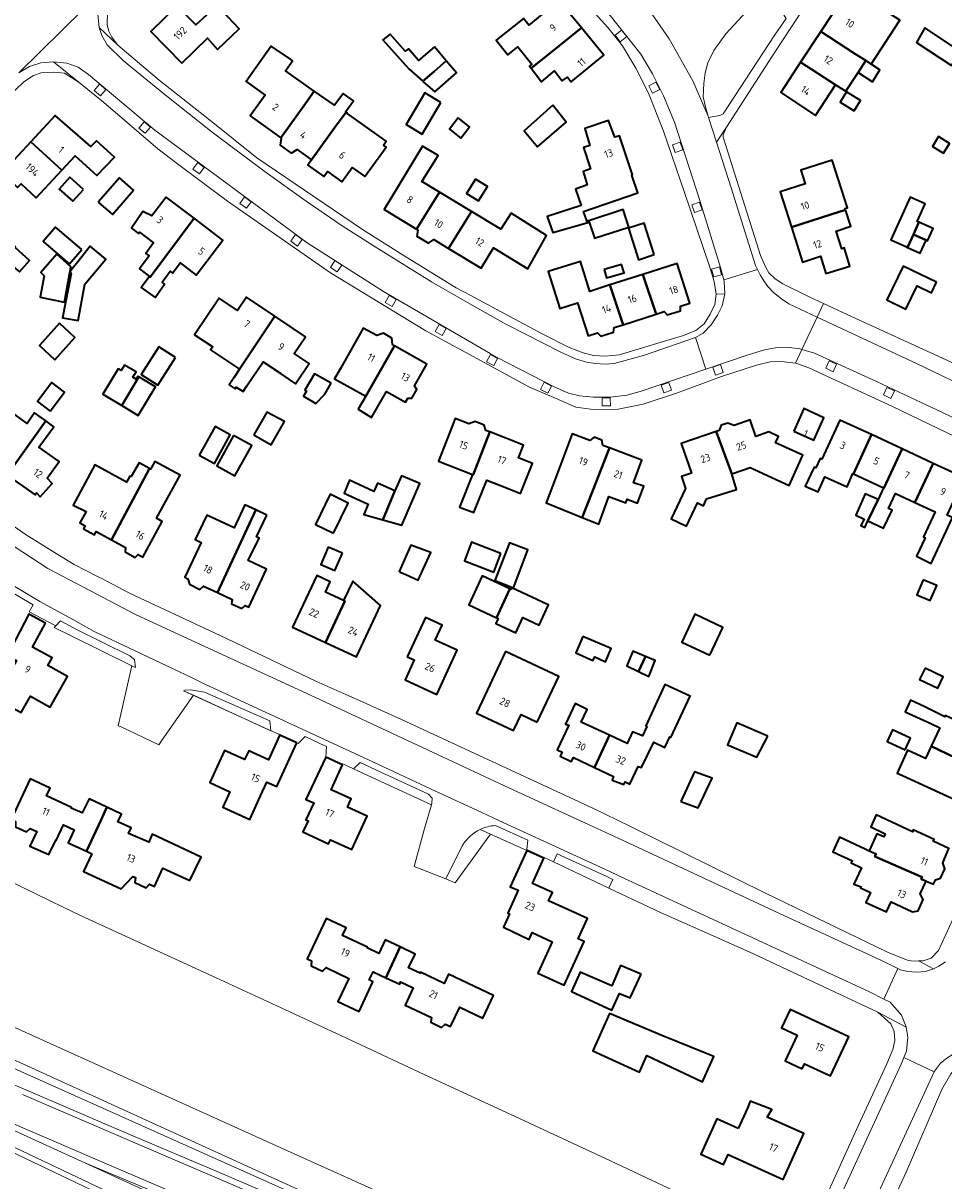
# Model space of a CAD drawing. Extents: x 152761 to 155748, y 459947 to 462743.
# Tile 69 of 256: x 153806 to 153975, y 460667 to 460879. Entities that reach past the tile are written whole.
import ezdxf
from ezdxf.enums import TextEntityAlignment as Align

# ---------------------------------------------------------------- set-up
doc = ezdxf.new("R2010")
doc.units = 0
doc.header["$LTSCALE"] = 0.75
for name, color, linetype, lineweight in [('B-RO-GR-BEPLANTING_CULTUUR_BODEMBEDEKKER-GV', 251, 'CONTINUOUS', 18), ('B-RO-GR-BEPLANTING_CULTUUR_BOSPLANTSOEN-GV', 251, 'CONTINUOUS', 18), ('B-RO-GR-BEPLANTING_CULTUUR_HEESTERS-GV', 251, 'CONTINUOUS', 18), ('B-RO-GR-BOS_GEMENGD-GV', 251, 'CONTINUOUS', 13), ('B-RO-GR-GROENVOORZIENING-GV', 251, 'CONTINUOUS', 18), ('B-RO-IE-TERREINAFSCHEIDING_KUNSTMATIG_HEKWERK-G', 251, 'IE-TERREINAFSCHEIDING-KUNSTMATIG', 18), ('B-RO-OG-BEBOUWING-GV', 6, 'CONTINUOUS', 35), ('B-RO-OG-BEBOUWING-T18', 1, 'CONTINUOUS', 18), ('B-RO-OG-TERREIN_CULTUURSCHEIDING-GV', 251, 'CONTINUOUS', 18), ('B-RO-VH-VERHARDING_ASFALT-GV', 251, 'CONTINUOUS', 18)]:
    doc.layers.add(name, color=color, linetype=linetype, lineweight=lineweight)
doc.styles.add('NLCS-ISO-M200-T18', font='NLCS-ISO.ttf', dxfattribs={"height": 0.36})
doc.linetypes.add('IE-TERREINAFSCHEIDING-KUNSTMATIG', pattern='A,4,[82,NLCS.SHX,S=0.75,R=90,X=0,Y=0],4,-2', length=10)

msp = doc.modelspace()

# ---------------------------------------------------------------- linework, layer by layer
at = {"layer": 'B-RO-GR-BEPLANTING_CULTUUR_BODEMBEDEKKER-GV', "flags": 128}
msp.add_lwpolyline([(153913.349, 460722.668), (153904.281, 460726.842), (153903.599, 460725.371), (153913.734, 460720.502), (153914.493, 460722.141)], close=True, dxfattribs=at)
at = {"layer": 'B-RO-GR-BEPLANTING_CULTUUR_BOSPLANTSOEN-GV', "flags": 128}
msp.add_lwpolyline([(153778.128, 460707.108), (153855.447, 460672.13), (153889.335, 460656.847), (153908.183, 460648.958), (153939.162, 460636.011), (153940.748, 460635.359), (153951.074, 460631.115), (153958.746, 460648.165), (153958.177, 460647.655), (153957.565, 460647.562), (153956.985, 460647.738), (153949.603, 460651.416), (153948.949, 460652.155), (153948.891, 460653.134), (153949.162, 460653.954), (153914.053, 460670.548), (153894.886, 460679.434), (153879.929, 460686.368), (153867.398, 460692.217), (153855.318, 460697.856), (153841.803, 460704.069), (153816.973, 460715.483), (153811.657, 460718.08), (153799.378, 460724.08)], dxfattribs=at)
at = {"layer": 'B-RO-GR-BEPLANTING_CULTUUR_HEESTERS-GV', "flags": 128}
for points in [[(153932.033, 460861.799), (153934.088, 460862.188), (153934.716, 460862.496), (153944.164, 460876.983), (153946.226, 460879.939), (153942.752, 460885.396), (153935.195, 460877.165), (153932.999, 460874.063), (153931.871, 460871.86), (153931.392, 460869.994), (153931.151, 460868.011), (153931.056, 460865.626), (153931.487, 460863.505), (153931.959, 460862.029)], [(153826.664, 460762.593), (153825.96, 460763.131), (153816.1, 460767.977), (153815.012, 460768.589), (153813.304, 460769.549), (153812.4, 460768.612), (153812.105, 460768.306), (153815.453, 460766.661), (153826.368, 460761.297), (153827.022, 460760.976), (153826.865, 460762.439)], [(153851.845, 460749.395), (153851.621, 460751.222), (153839.673, 460756.448), (153837.11, 460756.904), (153836.073, 460756.839), (153835.824, 460756.711), (153837.651, 460755.877)], [(153881.229, 460735.777), (153881.322, 460736.09), (153881.375, 460737.047), (153880.713, 460737.765), (153871.067, 460742.236), (153868.18, 460743.582), (153866.955, 460742.392), (153870.4, 460740.796)]]:
    msp.add_lwpolyline(points, close=True, dxfattribs=at)
msp.add_lwpolyline([(153886.899, 460728.274), (153883.869, 460722.243), (153885.616, 460721.477), (153892.042, 460730.45), (153898.725, 460727.442), (153898.742, 460727.622), (153898.878, 460729.313), (153892.963, 460732.009)], dxfattribs=at)
at = {"layer": 'B-RO-GR-BEPLANTING_CULTUUR_HEESTERS-GV'}
for points in [[(153892.963, 460732.009, 0.0987872), (153890.199, 460731.282)], [(153890.199, 460731.282, 0.1521845), (153886.899, 460728.274)]]:
    msp.add_lwpolyline(points, format="xyb", dxfattribs=at)
at = {"layer": 'B-RO-GR-BOS_GEMENGD-GV', "flags": 128}
for points in [[(153889.335, 460656.847), (153855.447, 460672.13), (153778.128, 460707.108)], [(153799.482, 460691.43), (153862.997, 460662.49)]]:
    msp.add_lwpolyline(points, dxfattribs=at)
at = {"layer": 'B-RO-GR-GROENVOORZIENING-GV', "flags": 128}
for points in [[(153915.844, 460875.699), (153917.022, 460876.628), (153916.093, 460877.805), (153914.916, 460876.877)], [(153820.618, 460865.788), (153821.574, 460866.944), (153820.419, 460867.9), (153819.462, 460866.745)], [(153921.732, 460866.271), (153923.067, 460866.956), (153922.382, 460868.291), (153921.048, 460867.606)], [(153828.802, 460858.906), (153829.759, 460860.062), (153828.603, 460861.018), (153827.647, 460859.863)], [(153925.89, 460855.391), (153927.311, 460855.875), (153926.826, 460857.294), (153925.407, 460856.811)], [(153838.743, 460851.457), (153839.63, 460852.667), (153838.42, 460853.554), (153837.533, 460852.344)], [(153847.33, 460845.162), (153848.217, 460846.372), (153847.007, 460847.258), (153846.12, 460846.048)], [(153929.428, 460844.392), (153930.849, 460844.876), (153930.365, 460846.296), (153928.945, 460845.812)], [(153856.683, 460838.249), (153857.569, 460839.459), (153856.36, 460840.345), (153855.473, 460839.135)], [(153864.805, 460834.744), (153863.551, 460835.567), (153862.727, 460834.313), (153863.981, 460833.49)], [(153932.572, 460834.032), (153932.959, 460832.583), (153934.408, 460832.971), (153934.021, 460834.419)], [(153873.489, 460829.193), (153872.738, 460827.895), (153874.036, 460827.144), (153874.787, 460828.443)], [(153882.664, 460823.865), (153881.913, 460822.566), (153883.211, 460821.815), (153883.962, 460823.114)], [(153891.339, 460817.028), (153892.666, 460816.327), (153893.367, 460817.653), (153892.04, 460818.354)], [(153953.472, 460815.854), (153954.826, 460815.21), (153955.47, 460816.565), (153954.115, 460817.209)], [(153933.29, 460814.591), (153934.707, 460815.084), (153934.214, 460816.501), (153932.797, 460816.008)], [(153901.214, 460811.954), (153902.54, 460811.253), (153903.241, 460812.579), (153901.915, 460813.28)], [(153923.829, 460811.317), (153925.246, 460811.81), (153924.753, 460813.227), (153923.337, 460812.734)], [(153912.521, 460808.925), (153914.021, 460808.943), (153914.004, 460810.443), (153912.504, 460810.425)], [(153964.058, 460810.965), (153965.412, 460810.321), (153966.056, 460811.676), (153964.701, 460812.32)]]:
    msp.add_lwpolyline(points, close=True, dxfattribs=at)
at = {"layer": 'B-RO-IE-TERREINAFSCHEIDING_KUNSTMATIG_HEKWERK-G', "flags": 128}
for points in [[(153835.824, 460756.711), (153852.003, 460749.323)], [(153898.725, 460727.442), (153890.199, 460731.282)], [(153913.734, 460720.502), (153903.599, 460725.371)]]:
    msp.add_lwpolyline(points, dxfattribs=at)
at = {"layer": 'B-RO-OG-BEBOUWING-GV', "flags": 128}
for points in [[(153899.484, 460870.847), (153902.734, 460873.392), (153908.725, 460878.235), (153904.601, 460883.264), (153899.112, 460878.765), (153898.099, 460879.969), (153893.125, 460875.997), (153895.233, 460873.267), (153897.044, 460874.753), (153899.665, 460871.564), (153899.205, 460871.212)], [(153958.963, 460873.427), (153960.801, 460872.233), (153961.802, 460871.591), (153967.081, 460879.649), (153960.736, 460883.806), (153959.086, 460881.288), (153956.235, 460883.156), (153952.579, 460877.576)], [(153835.495, 460871.775), (153840.201, 460876.377), (153842.034, 460874.288), (153845.988, 460878.052), (153841.991, 460882.338), (153838.102, 460878.776), (153834.655, 460882.297), (153829.825, 460877.574)], [(153908.725, 460878.235), (153902.734, 460873.392), (153899.484, 460870.847), (153901.394, 460868.347), (153903.785, 460870.376), (153905.176, 460868.503), (153906.146, 460869.231), (153906.869, 460868.349), (153912.825, 460873.234)], [(153978.189, 460873.918), (153971.622, 460878.235), (153970.105, 460875.563), (153976.506, 460871.357)], [(153879.672, 460868.449), (153881.728, 460870.247), (153883.956, 460872.195), (153881.785, 460874.737), (153878.85, 460872.23), (153877.051, 460874.401), (153876.416, 460873.982), (153873.668, 460877.091), (153872.318, 460876.063), (153877.096, 460870.732)], [(153948.886, 460871.94), (153955.293, 460867.826), (153957.144, 460866.637), (153959.399, 460870.078), (153960.801, 460872.233), (153958.963, 460873.427), (153952.579, 460877.576)], [(153859.787, 460866.65), (153854.477, 460870.367), (153855.814, 460872.218), (153855.433, 460872.477), (153851.906, 460874.872), (153847.273, 460868.435), (153850.763, 460865.922), (153848.031, 460862.131), (153853.676, 460858.063), (153858.162, 460864.386)], [(153883.956, 460872.195), (153881.728, 460870.247), (153879.672, 460868.449), (153879.694, 460868.429), (153881.834, 460866.533), (153885.857, 460869.97)], [(153955.293, 460867.826), (153948.886, 460871.94), (153945.232, 460866.362), (153951.6, 460862.189)], [(153960.801, 460872.233), (153959.399, 460870.078), (153962.037, 460868.361), (153963.387, 460870.526), (153961.802, 460871.591)], [(153859.787, 460866.65), (153858.162, 460864.386), (153853.676, 460858.063), (153853.734, 460858.021), (153853.503, 460856.743), (153855.555, 460855.274), (153856.644, 460855.923), (153859.283, 460854.021), (153863.814, 460860.314), (153865.616, 460862.8), (153865.519, 460862.87), (153866.952, 460864.857), (153865.082, 460866.223), (153864.989, 460866.095), (153863.502, 460864.041)], [(153882.969, 460864.567), (153880.018, 460866.305), (153876.604, 460860.506), (153879.555, 460858.768)], [(153958.678, 460863.025), (153959.869, 460864.945), (153957.292, 460866.542), (153956.102, 460864.622)], [(153903.472, 460864.062), (153898.242, 460859.333), (153900.674, 460856.441), (153905.945, 460860.926)], [(153813.512, 460852.138), (153815.955, 460854.777), (153819.953, 460851.154), (153823.17, 460854.559), (153819.873, 460857.532), (153818.819, 460856.478), (153812.334, 460862.188), (153807.823, 460857.319)], [(153859.283, 460854.021), (153858.574, 460853.088), (153861.54, 460850.975), (153862.183, 460851.931), (153864.832, 460850.021), (153866.732, 460852.658), (153869.047, 460850.99), (153872.94, 460856.393), (153872.437, 460856.756), (153872.942, 460857.456), (153865.763, 460862.628), (153865.794, 460862.671), (153865.616, 460862.8), (153863.814, 460860.314)], [(153886.156, 460861.743), (153884.535, 460859.68), (153886.616, 460858.046), (153888.236, 460860.108)], [(153910.063, 460842.844), (153909.798, 460842.755), (153909.096, 460844.566), (153919.042, 460847.969), (153917.933, 460851.245), (153918.058, 460851.286), (153915.701, 460858.474), (153914.815, 460858.183), (153913.686, 460861.256), (153909.371, 460859.801), (153910.233, 460856.681), (153909.124, 460856.317), (153910.414, 460852.385), (153909.027, 460851.891), (153909.776, 460849.445), (153907.637, 460848.674), (153908.663, 460845.674), (153902.447, 460843.675), (153903.497, 460840.698), (153910.14, 460842.615)], [(153807.823, 460857.319), (153803.195, 460852.322), (153803.899, 460851.67), (153803.293, 460851.074), (153805.395, 460848.97), (153806.081, 460849.649), (153808.841, 460847.094), (153813.512, 460852.138)], [(153975.076, 460855.269), (153976.163, 460857.065), (153974.124, 460858.299), (153973.037, 460856.502)], [(153882.734, 460848.12), (153879.478, 460850.089), (153882.502, 460854.818), (153879.611, 460856.575), (153872.563, 460844.923), (153872.684, 460844.85), (153878.511, 460841.326)], [(153957.082, 460844.882), (153957.007, 460845.117), (153957.45, 460845.259), (153954.662, 460853.97), (153948.923, 460852.134), (153949.717, 460849.652), (153945.114, 460848.179), (153947.18, 460841.722), (153954.41, 460844.048)], [(153817.52, 460848.637), (153815.022, 460850.875), (153813.053, 460848.677), (153815.551, 460846.439)], [(153820.208, 460846.299), (153822.801, 460844.045), (153826.656, 460848.479), (153824.064, 460850.735)], [(153889.296, 460850.504), (153887.683, 460847.904), (153889.894, 460846.532), (153891.508, 460849.132)], [(153829.585, 460832.669), (153829.734, 460832.558), (153837.743, 460843.333), (153832.615, 460847.208), (153830.025, 460843.781), (153828.369, 460844.597), (153826.293, 460841.535), (153827.575, 460840.539), (153827.76, 460840.783), (153830.324, 460838.845), (153828.925, 460836.898), (153829.538, 460836.424), (153827.765, 460834.042)], [(153884.367, 460837.782), (153888.574, 460844.587), (153882.734, 460848.12), (153878.511, 460841.326), (153878.778, 460841.164), (153878.573, 460840.076), (153880.724, 460838.763), (153881.668, 460839.415)], [(153969.548, 460840.376), (153970.569, 460842.619), (153970.236, 460842.769), (153971.684, 460845.983), (153968.974, 460847.205), (153965.436, 460839.356), (153968.148, 460838.134), (153968.463, 460837.992)], [(153884.367, 460837.782), (153890.342, 460834.168), (153892.624, 460837.941), (153898.899, 460834.053), (153902.332, 460840.188), (153895.82, 460844.27), (153893.982, 460841.315), (153888.574, 460844.587)], [(153910.14, 460842.615), (153911.117, 460839.724), (153911.136, 460839.669), (153917.392, 460841.726), (153916.366, 460844.97), (153910.063, 460842.844)], [(153947.18, 460841.722), (153949.23, 460835.316), (153952.53, 460836.372), (153953.497, 460833.203), (153957.888, 460834.579), (153956.944, 460837.785), (153956.941, 460837.921), (153956.424, 460837.755), (153955.387, 460840.995), (153958.061, 460841.912), (153957.082, 460844.882), (153954.41, 460844.048)], [(153805.096, 460838.024), (153800.095, 460842.324), (153793.493, 460834.642), (153798.494, 460830.343), (153803.113, 460835.717), (153805.785, 460833.507), (153807.6, 460835.62), (153805.007, 460837.921)], [(153829.585, 460832.669), (153828.084, 460830.626), (153830.598, 460828.788), (153832.355, 460831.247), (153831.898, 460831.623), (153833.366, 460833.61), (153833.808, 460833.251), (153835.234, 460835.135), (153838.163, 460832.922), (153843.018, 460839.347), (153837.743, 460843.333), (153829.734, 460832.558)], [(153922.035, 460836.673), (153920.198, 460842.43), (153917.36, 460841.512), (153919.183, 460835.741)], [(153970.569, 460842.619), (153969.548, 460840.376), (153971.857, 460839.299), (153972.144, 460839.17), (153973.17, 460841.446)], [(153817.203, 460837.589), (153812.393, 460841.724), (153810.082, 460839.103), (153813.149, 460836.437), (153814.899, 460834.963), (153814.909, 460834.974)], [(153971.857, 460839.299), (153969.548, 460840.376), (153968.463, 460837.992), (153970.794, 460836.942)], [(153815.045, 460833.57), (153815.009, 460833.371), (153815.23, 460833.21), (153813.634, 460825.103), (153816.498, 460824.616), (153817.716, 460831.264), (153821.581, 460835.858), (153818.744, 460838.237), (153816.505, 460835.411), (153815.662, 460834.348)], [(153815.009, 460833.371), (153815.045, 460833.57), (153815.203, 460834.427), (153812.582, 460836.724), (153809.662, 460833.401), (153810.311, 460832.779), (153809.58, 460828.887), (153814.012, 460827.927)], [(153916.345, 460823.828), (153913.951, 460831.109), (153910.264, 460829.929), (153908.532, 460835.422), (153902.651, 460833.564), (153904.786, 460826.802), (153908.031, 460827.826), (153909.965, 460821.785), (153911.641, 460822.321), (153912.257, 460821.716), (153914.578, 460822.425), (153914.709, 460823.304)], [(153912.893, 460833.92), (153913.332, 460832.396), (153916.523, 460833.315), (153916.084, 460834.839)], [(153919.98, 460833.038), (153922.435, 460825.776), (153923.884, 460826.24), (153924.459, 460825.601), (153926.879, 460826.38), (153926.879, 460827.199), (153928.596, 460827.748), (153926.261, 460835.048)], [(153973.784, 460831.603), (153967.681, 460834.579), (153964.651, 460828.368), (153968.156, 460826.658), (153970.243, 460830.936), (153972.84, 460829.668)], [(153913.951, 460831.109), (153916.345, 460823.828), (153922.435, 460825.776), (153919.98, 460833.038)], [(153846.092, 460815.644), (153852.526, 460825.392), (153847.342, 460828.856), (153845.731, 460826.445), (153842.339, 460828.711), (153837.839, 460821.976), (153841.165, 460819.754), (153840.787, 460819.189)], [(153852.526, 460825.392), (153846.092, 460815.644), (153845.063, 460814.087), (153844.206, 460812.79), (153845.277, 460812.081), (153845.471, 460812.393), (153846.741, 460811.545), (153847.447, 460812.603), (153850.41, 460817.044), (153853.67, 460814.866), (153853.626, 460814.799), (153856.345, 460812.983), (153858.826, 460816.697), (153856.107, 460818.514), (153858.179, 460821.615)], [(153813.121, 460824.098), (153809.437, 460819.983), (153812.225, 460817.404), (153815.917, 460821.505)], [(153869.193, 460810.705), (153870.522, 460812.995), (153874.475, 460819.964), (153874.117, 460820.167), (153873.988, 460821.375), (153872.447, 460822.248), (153871.208, 460821.815), (153868.759, 460823.203), (153864.811, 460816.234), (153863.505, 460813.928)], [(153834.35, 460817.805), (153831.31, 460819.758), (153828.067, 460814.71), (153831.107, 460812.757)], [(153874.475, 460819.964), (153870.522, 460812.995), (153869.193, 460810.705), (153867.811, 460808.324), (153870.241, 460806.784), (153873.017, 460811.584), (153876.468, 460809.629), (153876.89, 460810.374), (153877.656, 460810.326), (153878.582, 460811.959), (153878.152, 460812.601), (153880.416, 460816.598)], [(153824.543, 460808.981), (153827.637, 460814.255), (153827.431, 460814.379), (153827.118, 460813.858), (153826.561, 460814.193), (153827.143, 460815.161), (153825.032, 460816.431), (153824.413, 460815.401), (153823.867, 460815.729), (153821.066, 460811.072)], [(153862.868, 460813.094), (153859.836, 460814.811), (153858.049, 460811.844), (153858.365, 460811.656), (153857.812, 460810.725), (153860.081, 460809.377), (153861.686, 460811.106)], [(153811.376, 460807.962), (153814.033, 460811.466), (153811.699, 460813.236), (153809.041, 460809.732)], [(153824.543, 460808.981), (153827.538, 460807.179), (153830.69, 460812.418), (153827.637, 460814.255)], [(153803.539, 460796.243), (153810.573, 460806.17), (153808.53, 460807.654), (153807.195, 460805.695), (153803.801, 460808.132), (153802.457, 460806.242), (153802.161, 460806.453), (153797.801, 460800.331)], [(153947.61, 460804.32), (153951.289, 460802.65), (153953.155, 460806.761), (153949.477, 460808.432)], [(153803.539, 460796.243), (153808.649, 460792.603), (153808.909, 460792.969), (153809.548, 460792.247), (153811.762, 460794.683), (153810.826, 460795.661), (153813.009, 460798.726), (153809.299, 460801.369), (153812.076, 460805.079), (153810.573, 460806.17)], [(153848.679, 460803.62), (153851.85, 460801.78), (153854.321, 460806.055), (153851.101, 460807.795)], [(153888.748, 460796.371), (153888.864, 460796.326), (153891.951, 460804.156), (153891.193, 460804.454), (153890.894, 460805.422), (153889.262, 460806.063), (153888.083, 460805.674), (153885.6, 460806.649), (153882.524, 460798.816)], [(153933.381, 460804.232), (153936.264, 460796.469), (153939.611, 460797.613), (153946.798, 460794.351), (153949.315, 460799.896), (153944.307, 460802.17), (153944.84, 460803.344), (153943.037, 460804.163), (153940.653, 460803.347), (153939.621, 460806.366), (153936.705, 460805.369), (153935.569, 460805.797), (153934.343, 460805.377), (153933.981, 460804.437)], [(153961.851, 460803.666), (153956.096, 460806.346), (153952.753, 460799.167), (153952.463, 460799.302), (153951.691, 460797.552), (153951.34, 460797.687), (153949.744, 460794.228), (153952.068, 460793.174), (153953.339, 460795.93), (153957.393, 460794.092), (153958.454, 460796.512), (153958.54, 460796.472)], [(153838.709, 460799.9), (153841.485, 460798.37), (153844.396, 460803.652), (153841.619, 460805.182)], [(153891.951, 460804.156), (153888.864, 460796.326), (153888.748, 460796.371), (153886.402, 460790.395), (153889.027, 460789.364), (153891.373, 460795.34), (153895.021, 460793.907), (153897.581, 460792.901), (153899.74, 460798.401), (153897.181, 460799.406), (153898.098, 460801.742)], [(153936.264, 460796.469), (153933.381, 460804.232), (153927.014, 460802.055), (153928.876, 460796.611), (153927.043, 460795.984), (153927.8, 460793.768), (153925.141, 460788.214), (153928.003, 460786.905), (153930.013, 460791.151), (153931.084, 460790.644), (153931.652, 460791.894), (153937.164, 460793.584)], [(153844.983, 460803.509), (153841.929, 460797.966), (153845.252, 460796.135), (153848.307, 460801.678)], [(153908.859, 460788.496), (153910.812, 460793.446), (153913.844, 460801.238), (153912.659, 460801.685), (153912.486, 460802.648), (153911.072, 460803.182), (153910.286, 460802.581), (153907.224, 460803.736), (153907.053, 460803.8), (153904.079, 460795.987), (153902.25, 460791.182)], [(153967.494, 460801.038), (153961.851, 460803.666), (153958.54, 460796.472), (153964.048, 460793.907), (153964.138, 460793.865)], [(153913.844, 460801.238), (153910.812, 460793.446), (153908.859, 460788.496), (153911.898, 460787.261), (153913.733, 460792.343), (153916.859, 460791.163), (153917.118, 460791.85), (153918.976, 460791.078), (153920.165, 460794.213), (153918.248, 460794.843), (153919.812, 460798.986)], [(153967.494, 460801.038), (153964.138, 460793.865), (153964.048, 460793.907), (153963.063, 460791.792), (153961.222, 460787.839), (153964.077, 460786.509), (153965.628, 460789.839), (153964.966, 460790.148), (153966.241, 460792.886), (153969.817, 460791.22), (153973.159, 460798.399)], [(153829.582, 460797.444), (153827.692, 460798.469), (153826.244, 460795.967), (153825.995, 460796.068), (153825.377, 460794.962), (153819.554, 460798.13), (153815.607, 460790.753), (153817.974, 460789.555), (153816.85, 460787.488), (153817.805, 460786.968), (153817.519, 460786.376), (153819.483, 460785.309), (153819.799, 460785.884), (153822.608, 460784.356)], [(153829.582, 460797.444), (153822.608, 460784.356), (153825.166, 460782.964), (153825.108, 460782.186), (153826.991, 460781.114), (153827.493, 460781.698), (153828.376, 460781.218), (153831.938, 460787.768), (153830.886, 460788.34), (153835.182, 460796.241), (153830.542, 460798.764), (153829.773, 460797.34)], [(153969.817, 460791.22), (153973.511, 460789.5), (153971.365, 460784.936), (153971.69, 460784.746), (153970.122, 460781.368), (153972.797, 460780.07), (153976.69, 460788.448), (153975.712, 460788.923), (153978.884, 460795.733), (153973.159, 460798.399)], [(153872.334, 460788.021), (153875.812, 460787.049), (153879.102, 460794.697), (153875.766, 460796.109), (153874.557, 460793.348)], [(153874.557, 460793.348), (153871.339, 460794.774), (153870.66, 460793.227), (153866.238, 460795.347), (153865.228, 460792.949), (153869.671, 460790.93), (153868.832, 460788.999), (153872.334, 460788.021)], [(153863.289, 460785.598), (153865.978, 460791.128), (153862.673, 460792.735), (153859.984, 460787.205)], [(153961.222, 460787.839), (153963.063, 460791.792), (153960.735, 460792.837), (153958.972, 460788.908), (153960.497, 460788.176), (153959.939, 460786.98), (153960.665, 460786.642)], [(153842.025, 460774.712), (153849.084, 460789.857), (153847.08, 460790.822), (153845.078, 460786.558), (153840.063, 460788.914), (153837.95, 460784.415), (153839.068, 460783.89), (153836.071, 460777.509), (153836.628, 460777.247), (153836.913, 460776.281), (153838.798, 460775.249), (153839.503, 460775.897)], [(153851.094, 460788.89), (153849.084, 460789.857), (153842.025, 460774.712), (153844.753, 460773.431), (153844.6, 460772.661), (153846.491, 460771.809), (153847.103, 460772.327), (153847.761, 460772.018), (153851.052, 460779.03), (153847.674, 460780.616), (153849.698, 460784.658), (153849.189, 460784.904)], [(153864.928, 460781.914), (153862.352, 460783.04), (153860.964, 460779.867), (153863.54, 460778.74)], [(153875.537, 460778.471), (153876.549, 460778.014), (153878.825, 460776.985), (153881.115, 460782.049), (153877.492, 460783.418), (153875.303, 460778.577)], [(153893.983, 460781.865), (153888.592, 460783.949), (153887.28, 460780.554), (153892.671, 460778.47)], [(153896.248, 460775.608), (153898.923, 460782.528), (153895.548, 460783.833), (153892.873, 460776.913)], [(153865.12, 460773.243), (153861.806, 460774.791), (153862.695, 460776.696), (153860.215, 460777.854), (153855.798, 460768.397), (153861.84, 460765.575), (153865.369, 460773.127)], [(153861.84, 460765.575), (153867.518, 460762.923), (153871.92, 460772.349), (153866.826, 460776.799), (153865.12, 460773.243), (153865.369, 460773.127)], [(153893.185, 460770.095), (153895.627, 460775.422), (153890.529, 460777.773), (153888.074, 460772.456)], [(153971.32, 460777.039), (153970.185, 460774.323), (153972.617, 460773.255), (153973.834, 460776.011)], [(153895.627, 460775.422), (153893.185, 460770.095), (153893.486, 460769.956), (153893.052, 460769.016), (153896.682, 460767.339), (153897.978, 460770.145), (153900.966, 460768.765), (153902.667, 460772.447), (153902.525, 460772.513), (153899.652, 460773.861), (153895.964, 460775.564), (153895.849, 460775.315)], [(153810.553, 460769.102), (153807.476, 460770.726), (153803.509, 460763.126), (153805.195, 460762.275), (153803.717, 460759.619), (153803.513, 460759.733), (153803.27, 460759.282), (153802.162, 460759.809), (153802.568, 460760.485), (153799.568, 460762.026), (153797.162, 460757.459), (153800.134, 460755.945), (153800.351, 460756.458), (153801.443, 460755.901), (153801.144, 460755.348), (153806.06, 460752.745), (153807.775, 460755.705), (153811.404, 460753.687), (153814.551, 460759.344), (153810.977, 460761.333), (153811.754, 460762.73), (153808.165, 460764.725)], [(153876.816, 460762.961), (153878.099, 460762.37), (153876.405, 460758.695), (153882.212, 460756.019), (153885.952, 460764.139), (153881.954, 460765.981), (153883.217, 460768.724), (153880.127, 460770.148)], [(153932.276, 460763.23), (153934.655, 460768.311), (153929.521, 460770.771), (153927.141, 460765.61)], [(153909.003, 460766.675), (153907.704, 460763.665), (153910.82, 460762.282), (153911.155, 460762.942), (153913.112, 460762.02), (153914.152, 460764.453)], [(153900.621, 460750.978), (153904.562, 460759.303), (153894.834, 460763.908), (153889.494, 460752.626), (153896.282, 460749.406), (153897.686, 460752.367)], [(153919.196, 460760.221), (153920.476, 460763.016), (153918.15, 460763.994), (153917.019, 460761.255)], [(153920.476, 460763.016), (153919.196, 460760.221), (153921.098, 460759.318), (153922.232, 460762.277)], [(153971.672, 460760.874), (153970.676, 460758.778), (153974.004, 460757.197), (153975, 460759.293)], [(153911.143, 460742.642), (153914.6, 460741.017), (153914.338, 460740.335), (153916.503, 460739.498), (153916.733, 460740.015), (153917.598, 460739.608), (153919.098, 460742.798), (153919.715, 460742.632), (153921.96, 460747.289), (153924.031, 460746.333), (153924.91, 460748.236), (153925.114, 460748.142), (153928.617, 460755.733), (153923.999, 460757.865), (153920.494, 460750.271), (153920.71, 460750.171), (153919.908, 460748.433), (153918.076, 460749.21), (153917.089, 460747.037), (153913.853, 460748.557)], [(153913.853, 460748.557), (153908.699, 460750.979), (153909.771, 460753.307), (153907.581, 460754.36), (153905.801, 460750.617), (153906.393, 460750.405), (153904.265, 460745.876), (153905.178, 460745.447), (153904.831, 460744.741), (153906.841, 460743.753), (153907.244, 460744.476), (153911.143, 460742.642)], [(153981.732, 460742.299), (153984.338, 460747.994), (153975.386, 460752.177), (153975.314, 460752.012), (153975.283, 460751.946), (153971.611, 460753.743), (153969.007, 460755.017), (153968.987, 460754.97), (153968.061, 460752.855), (153972.748, 460750.684), (153974.357, 460749.945), (153972.779, 460746.543)], [(153942.851, 460748.367), (153937.17, 460750.863), (153935.469, 460746.817), (153940.881, 460744.542)], [(153968.029, 460745.891), (153969.023, 460748.025), (153965.709, 460749.568), (153964.715, 460747.434)], [(153856.576, 460747.159), (153853.446, 460748.593), (153853.403, 460748.5), (153851.37, 460744.06), (153847.763, 460745.712), (153847.023, 460744.096), (153843.348, 460745.779), (153840.643, 460739.873), (153844.316, 460738.19), (153843.016, 460735.354), (153847.947, 460733.094), (153849.944, 460737.454), (153851.092, 460739.961), (153852.9, 460739.133)], [(153864.927, 460743.113), (153861.907, 460744.518), (153858.26, 460736.793), (153859.671, 460736.145), (153858.242, 460733.034), (153858.634, 460732.854), (153857.704, 460730.871), (153862.407, 460728.654), (153862.757, 460729.375), (153866.638, 460727.593), (153869.44, 460733.692), (153865.838, 460735.346), (153866.537, 460736.869), (153862.867, 460738.554)], [(153972.779, 460746.543), (153971.745, 460744.314), (153968.468, 460745.844), (153966.541, 460741.604), (153967.536, 460741.148), (153978.837, 460735.975), (153981.732, 460742.299)], [(153818.02, 460727.292), (153820.68, 460732.914), (153821.768, 460735.361), (153818.504, 460736.898), (153817.248, 460734.308), (153815.259, 460735.177), (153815.325, 460735.319), (153810.715, 460737.465), (153811.371, 460738.873), (153807.698, 460740.583), (153804.221, 460733.113), (153805.047, 460732.728), (153805.017, 460731.777), (153807.059, 460730.847), (153807.71, 460731.488), (153808.945, 460730.913), (153807.673, 460728.21), (153811.123, 460726.672), (153812.413, 460729.298), (153812.504, 460729.256), (153813.847, 460732.143), (153815.792, 460731.229), (153814.67, 460728.824)], [(153926.915, 460736.402), (153930.123, 460735.246), (153932.652, 460740.688), (153929.444, 460741.844)], [(153821.768, 460735.361), (153820.68, 460732.914), (153818.02, 460727.292), (153819.027, 460726.832), (153817.503, 460723.552), (153824.414, 460720.371), (153826.528, 460722.684), (153827.018, 460722.457), (153826.912, 460721.579), (153828.963, 460720.611), (153829.564, 460721.271), (153830.482, 460720.844), (153832.027, 460724.16), (153836.947, 460721.905), (153839.055, 460726.229), (153830.083, 460730.393), (153829.45, 460728.927), (153825.759, 460730.559), (153826.228, 460731.568), (153823.772, 460732.69), (153824.475, 460734.086)], [(153971.857, 460721.823), (153973.223, 460721.244), (153973.571, 460722.048), (153974.535, 460722.377), (153975.319, 460724.074), (153974.908, 460725.141), (153976.05, 460727.782), (153973.173, 460729.114), (153973.32, 460729.431), (153969.508, 460731.196), (153969.36, 460730.878), (153962.745, 460733.941), (153961.732, 460731.754), (153964.371, 460730.493), (153964.113, 460729.923), (153962.846, 460730.489), (153961.449, 460727.393), (153962.697, 460726.796), (153962.683, 460726.766), (153962.488, 460726.335), (153971.158, 460722.569), (153970.996, 460722.188)], [(153971.857, 460721.823), (153970.996, 460722.188), (153971.158, 460722.569), (153962.488, 460726.335), (153962.683, 460726.766), (153956.011, 460729.852), (153954.794, 460727.204), (153958.361, 460725.555), (153958.172, 460725.149), (153960.015, 460724.271), (153958.614, 460721.285), (153959.976, 460720.789), (153959.878, 460720.572), (153961.694, 460719.735), (153960.857, 460717.918), (153964.626, 460716.182), (153965.462, 460717.998), (153969.286, 460716.237), (153969.465, 460716.155), (153970.387, 460716.39), (153971.36, 460718.471), (153970.788, 460719.501)], [(153898.725, 460727.442), (153895.67, 460720.783), (153897.12, 460720.13), (153895.212, 460715.962), (153895.57, 460715.798), (153894.447, 460713.369), (153899.118, 460711.124), (153899.7, 460712.365), (153903.347, 460710.694), (153900.711, 460704.938), (153905.566, 460702.715), (153909.229, 460710.716), (153908.111, 460711.228), (153909.818, 460714.956), (153906.351, 460716.544), (153902.708, 460718.212), (153903.4, 460719.725), (153899.762, 460721.389), (153901.818, 460726.049)], [(153872.915, 460704.092), (153875.541, 460709.745), (153872.787, 460711.064), (153871.608, 460708.524), (153869.443, 460709.574), (153869.503, 460709.703), (153864.957, 460711.831), (153865.625, 460713.261), (153861.939, 460714.984), (153858.473, 460707.573), (153859.266, 460707.202), (153859.219, 460706.261), (153861.28, 460705.297), (153861.93, 460705.955), (153866.13, 460703.99), (153864.115, 460699.737), (153867.979, 460697.926), (153870.494, 460703.358), (153869.845, 460703.709), (153870.541, 460705.187)], [(153872.915, 460704.092), (153875.426, 460702.934), (153875.595, 460703.353), (153877.901, 460702.22), (153876.414, 460699.053), (153881.247, 460696.784), (153881.15, 460695.928), (153883.096, 460694.968), (153883.743, 460695.613), (153884.759, 460695.136), (153886.43, 460698.693), (153890.682, 460696.679), (153892.629, 460700.867), (153884.359, 460704.761), (153883.598, 460703.074), (153879.259, 460705.112), (153879.175, 460704.933), (153877.048, 460705.925), (153878.256, 460708.444), (153875.541, 460709.745)], [(153919.656, 460704.784), (153915.862, 460706.372), (153914.321, 460702.615), (153908.511, 460705.103), (153906.916, 460701.59), (153914.266, 460698.129), (153915.699, 460701.183), (153917.672, 460700.399)], [(153949.16, 460687.408), (153949.584, 460688.316), (153954.355, 460686.09), (153957.692, 460693.242), (153946.965, 460698.248), (153945.402, 460694.9), (153948.223, 460693.584), (153946.024, 460688.871)], [(153923.448, 460693.517), (153913.854, 460697.546), (153910.799, 460690.682), (153919.366, 460686.761), (153920.718, 460689.815), (153930.879, 460685.029), (153932.447, 460688.434), (153932.997, 460689.641), (153931.777, 460690.121)], [(153937.458, 460676.444), (153933.533, 460678.224), (153930.602, 460671.757), (153934.773, 460669.866), (153935.606, 460671.703), (153945.678, 460667.136), (153949.479, 460675.521), (153942.764, 460678.564), (153943.581, 460679.929), (153939.668, 460681.48), (153939.16, 460680.198)]]:
    msp.add_lwpolyline(points, close=True, dxfattribs=at)
at = {"layer": 'B-RO-OG-TERREIN_CULTUURSCHEIDING-GV', "flags": 128}
for points in [[(153923.761, 460626.758), (153911.441, 460631.773), (153902.381, 460635.572), (153896.082, 460638.265), (153873.2, 460648.048), (153853.888, 460656.431), (153843.827, 460660.498), (153823.563, 460669.196), (153804.117, 460677.537), (153802.625, 460678.177), (153780.694, 460687.732), (153766.336, 460694.245), (153747.309, 460702.607), (153723.572, 460713.095)], [(153859.294, 460661.134), (153842.86, 460668.194), (153824.974, 460675.766), (153809.077, 460682.633), (153788.503, 460691.423)], [(153788.503, 460691.423), (153809.077, 460682.633), (153824.974, 460675.766), (153842.86, 460668.194), (153859.294, 460661.134)], [(153862.997, 460662.49), (153799.482, 460691.43)], [(153798.841, 460690.074), (153861.383, 460662.096)], [(153861.383, 460662.096), (153798.841, 460690.074)], [(153806.322, 460682.695), (153834.271, 460670.642), (153898.23, 460643.288), (153901.783, 460641.769), (153912.888, 460637.195), (153931.325, 460629.685), (153945.232, 460624.269), (153963.615, 460617.75)], [(153795.94, 460676.131), (153825.654, 460661.969), (153846.655, 460652.013), (153871.363, 460640.483), (153875.004, 460638.802), (153895.589, 460629.296), (153917, 460619.712), (153948.001, 460606.029), (153947.964, 460605.902), (153966.249, 460597.874), (153983.712, 460590.207), (153984.139, 460591.153), (153983.208, 460591.521), (153973.014, 460595.996), (153949.17, 460606.465), (153949.206, 460606.59), (153917.406, 460620.626), (153896.003, 460630.206), (153871.784, 460641.39), (153847.081, 460652.918), (153826.083, 460662.872), (153796.374, 460677.032)], [(153796.374, 460677.032), (153826.083, 460662.872), (153847.081, 460652.918), (153871.784, 460641.39), (153896.003, 460630.206), (153917.406, 460620.626), (153949.206, 460606.59), (153949.17, 460606.465), (153973.014, 460595.996), (153974.158, 460598.538), (153960.017, 460604.816), (153942.833, 460612.594), (153927.377, 460619.375), (153912.523, 460626.051), (153895.283, 460633.891), (153878.217, 460641.845), (153862.916, 460648.944), (153843.947, 460657.814), (153830.64, 460664.243), (153817.76, 460670.163), (153802.228, 460677.259)], [(153802.228, 460677.259), (153817.76, 460670.163), (153834.976, 460662.987), (153857.237, 460653.283), (153881.597, 460642.731), (153907.161, 460631.724), (153937.329, 460619.284), (153941.033, 460617.787), (153941.51, 460618.736), (153944.72, 460617.481), (153970.52, 460608.455), (153991.278, 460602.148), (153999.752, 460599.957), (154009.731, 460597.39)], [(153834.976, 460662.987), (153817.76, 460670.163), (153830.64, 460664.243)]]:
    msp.add_lwpolyline(points, dxfattribs=at)
at = {"layer": 'B-RO-VH-VERHARDING_ASFALT-GV', "flags": 128}
for points in [[(153805.669, 460869.992), (153813.575, 460877.815), (153821.482, 460885.641), (153823.036, 460887.626), (153834.233, 460898.288), (153855.743, 460917.629), (153864.798, 460925.175), (153874.296, 460932.952), (153883.787, 460940.725), (153883.792, 460940.731), (153918.453, 460968.166), (153924.792, 460972.869), (153924.797, 460972.871), (153932.909, 460978.993), (153936.966, 460982.053), (153933.72, 460986.356), (153932.775, 460986.093), (153931.734, 460986.182), (153930.899, 460986.516), (153930.13, 460987.114), (153927.34, 460985.024), (153919.919, 460979.472)], [(153901.891, 460891.287), (153913.574, 460878.326), (153916.222, 460874.929), (153918.712, 460870.845), (153920.998, 460866.244), (153923.767, 460859.283), (153927.627, 460848.088), (153932.188, 460834.539), (153933.033, 460831.754), (153933.398, 460829.402), (153934.984, 460829.486), (153934.874, 460831.762), (153934.798, 460832.054), (153934.214, 460834.313), (153930.412, 460846.6), (153925.76, 460860.933), (153923.734, 460865.764), (153921.758, 460869.803), (153919.611, 460873.427), (153911.179, 460884.134)], [(153946.226, 460879.939), (153944.164, 460876.983), (153934.716, 460862.496), (153934.088, 460862.188), (153932.033, 460861.799), (153933.482, 460857.255), (153935.283, 460860.049), (153944.139, 460873.808), (153954.49, 460889.559)], [(153821.482, 460885.641), (153813.575, 460877.815), (153805.669, 460869.992), (153807.613, 460871.145), (153809.669, 460871.801), (153811.998, 460872.042), (153814.417, 460871.751), (153816.544, 460871.039), (153818.385, 460869.707), (153830.553, 460859.47), (153858.499, 460838.852), (153872.485, 460829.93), (153891.989, 460818.557), (153893.295, 460817.796), (153903.756, 460812.413), (153906.351, 460811.266), (153908.398, 460810.788), (153910.926, 460810.561), (153914.051, 460810.533), (153917.041, 460810.895), (153919.466, 460811.558), (153931.52, 460815.672), (153929.594, 460821.482), (153929.459, 460821.406), (153920.078, 460818.197), (153914.7, 460816.699), (153913.082, 460816.594), (153911.316, 460816.695), (153909.671, 460816.935), (153907.61, 460817.545), (153904.969, 460818.774), (153895.375, 460823.679), (153894.888, 460823.95), (153888.271, 460827.633), (153881.231, 460831.709), (153870.72, 460838.205), (153864.899, 460841.924), (153858.302, 460846.462), (153850.753, 460851.868), (153841.066, 460859.116), (153832.135, 460866.186), (153824.854, 460872.179), (153821.846, 460875.113), (153820.864, 460876.836), (153820.389, 460878.312), (153820.118, 460880.66)], [(153921.082, 460881.624), (153924.807, 460876.25), (153929.158, 460868.539), (153931.959, 460862.029), (153931.487, 460863.505), (153931.056, 460865.626), (153931.151, 460868.011), (153931.392, 460869.994), (153931.871, 460871.86), (153932.999, 460874.063), (153935.195, 460877.165), (153942.752, 460885.396)], [(153911.179, 460884.134), (153919.611, 460873.427), (153921.758, 460869.803), (153923.734, 460865.764), (153925.76, 460860.933), (153930.412, 460846.6), (153934.214, 460834.313), (153934.798, 460832.054), (153940.972, 460833.937), (153940.601, 460834.703), (153936.149, 460848.889), (153933.482, 460857.255), (153932.033, 460861.799), (153931.959, 460862.029), (153929.158, 460868.539), (153924.807, 460876.25), (153921.082, 460881.624)], [(153820.118, 460880.66), (153820.389, 460878.312), (153823.789, 460875.09), (153822.673, 460876.545), (153822.129, 460877.614), (153821.85, 460878.785), (153821.879, 460881.265)], [(153803.347, 460865.216), (153806.54, 460868.335), (153808.308, 460869.537), (153809.747, 460870.006), (153812.021, 460870.128), (153813.987, 460869.964), (153816.7, 460868.247), (153811.998, 460872.042), (153809.669, 460871.801), (153807.613, 460871.145), (153805.669, 460869.992)], [(153801.576, 460785.217), (153810.956, 460779.145), (153818.646, 460775.117), (153827.164, 460770.655), (153859.984, 460755.473), (153895.532, 460738.829), (153911.614, 460731.481), (153916.365, 460729.26), (153945.801, 460715.495), (153963.465, 460707.38), (153966.686, 460705.802), (153967.171, 460705.564), (153968.524, 460705.223), (153970.176, 460705.107), (153971.71, 460705.265), (153973.1, 460705.666), (153973.197, 460705.714), (153970.489, 460707.175), (153969.711, 460707.131), (153968.611, 460707.253), (153964.827, 460708.762), (153942.42, 460719.631), (153917.562, 460731.868), (153910.826, 460735.185), (153875.766, 460751.468), (153867.498, 460755.148), (153865.569, 460756.006), (153860.04, 460758.467), (153842.564, 460766.839), (153826.069, 460774.542), (153820.72, 460777.339), (153820.064, 460777.668), (153815.757, 460779.836), (153812.5, 460781.906), (153807.007, 460785.285), (153799.013, 460790.769)], [(153800.587, 460778.402), (153809.486, 460773.103), (153815.634, 460769.704), (153819.44, 460767.6), (153826.99, 460764.011), (153837.392, 460759.066), (153839.632, 460758.001), (153869.724, 460744.06), (153881.984, 460738.33), (153890.459, 460734.368), (153893.589, 460732.926), (153913.785, 460723.624), (153915.692, 460722.746), (153961.49, 460701.491), (153964.131, 460700.179), (153966.686, 460705.802), (153963.465, 460707.38), (153945.801, 460715.495), (153916.365, 460729.26), (153911.614, 460731.481), (153895.532, 460738.829), (153859.984, 460755.473), (153827.164, 460770.655), (153818.646, 460775.117), (153810.956, 460779.145), (153801.576, 460785.217)], [(153892.963, 460732.009), (153898.878, 460729.313), (153898.742, 460727.622), (153903.599, 460725.371), (153904.281, 460726.842), (153913.349, 460722.668), (153914.493, 460722.141), (153913.734, 460720.502), (153923.179, 460716.059), (153939.457, 460708.871), (153963.005, 460697.797), (153963.009, 460697.793), (153968.231, 460695.069), (153968.225, 460695.114), (153967.339, 460697.223), (153965.305, 460699.597), (153964.131, 460700.179), (153961.49, 460701.491), (153915.692, 460722.746), (153913.785, 460723.624), (153893.589, 460732.926), (153890.459, 460734.368), (153881.984, 460738.33), (153869.724, 460744.06), (153839.632, 460758.001), (153837.392, 460759.066), (153826.99, 460764.011), (153819.44, 460767.6), (153815.634, 460769.704), (153809.486, 460773.103), (153800.587, 460778.402)], [(153804.726, 460774.541), (153808.255, 460772.437), (153807.567, 460771.166), (153812.4, 460768.612), (153813.304, 460769.549), (153815.012, 460768.589), (153816.1, 460767.977), (153825.96, 460763.131), (153826.664, 460762.593), (153826.865, 460762.439), (153827.022, 460760.976), (153826.368, 460761.297), (153823.851, 460750.286), (153824.386, 460750.08), (153831.297, 460746.795), (153831.925, 460747.692), (153837.651, 460755.877)], [(153837.651, 460755.877), (153835.824, 460756.711), (153836.073, 460756.839), (153837.11, 460756.904), (153839.673, 460756.448), (153851.621, 460751.222), (153851.845, 460749.395), (153852.003, 460749.323), (153853.302, 460748.726), (153853.446, 460748.593), (153856.576, 460747.159), (153856.829, 460747.048), (153858.105, 460748.306), (153860.809, 460747.068), (153862.046, 460746.504), (153861.907, 460744.518), (153864.927, 460743.113), (153865.011, 460743.293), (153866.955, 460742.392), (153868.18, 460743.582), (153871.067, 460742.236), (153880.713, 460737.765), (153881.375, 460737.047), (153881.322, 460736.09), (153881.229, 460735.777), (153879.952, 460731.486), (153878.089, 460724.477), (153883.869, 460722.243), (153886.899, 460728.274)], [(153977.493, 460716.417), (153974.132, 460709.08), (153972.782, 460707.718), (153971.36, 460707.225), (153970.489, 460707.175), (153973.197, 460705.714), (153974.188, 460706.203), (153975.397, 460706.992)], [(153975.397, 460706.992), (153974.188, 460706.203), (153973.197, 460705.714), (153973.1, 460705.666), (153971.71, 460705.265), (153970.176, 460705.107), (153968.524, 460705.223), (153967.171, 460705.564), (153966.686, 460705.802), (153964.131, 460700.179), (153965.305, 460699.597), (153967.339, 460697.223), (153968.225, 460695.114), (153968.231, 460695.069), (153968.499, 460693.223), (153968.291, 460690.635), (153967.804, 460689.478), (153973.339, 460686.873), (153973.389, 460686.982), (153974.537, 460688.441), (153975.645, 460689.368)], [(153963.615, 460617.75), (153945.232, 460624.269), (153931.325, 460629.685), (153912.888, 460637.195), (153901.783, 460641.769), (153898.23, 460643.288), (153834.271, 460670.642), (153806.322, 460682.695)], [(153804.117, 460677.537), (153823.563, 460669.196), (153843.827, 460660.498), (153853.888, 460656.431), (153873.2, 460648.048), (153896.082, 460638.265), (153902.381, 460635.572), (153911.441, 460631.773), (153923.761, 460626.758)], [(153875.004, 460638.802), (153871.363, 460640.483), (153846.655, 460652.013), (153825.654, 460661.969), (153795.94, 460676.131)]]:
    msp.add_lwpolyline(points, dxfattribs=at)
for points in [[(153895.617, 460825.314), (153888.359, 460829.209), (153885.786, 460830.59), (153876.087, 460836.582), (153868.634, 460841.302), (153849.251, 460854.418), (153840.887, 460861.153), (153831.336, 460868.682), (153823.789, 460875.09), (153820.389, 460878.312), (153820.864, 460876.836), (153821.846, 460875.113), (153824.854, 460872.179), (153832.135, 460866.186), (153841.066, 460859.116), (153850.753, 460851.868), (153858.302, 460846.462), (153864.899, 460841.924), (153870.72, 460838.205), (153881.231, 460831.709), (153888.271, 460827.633), (153894.888, 460823.95), (153895.375, 460823.679), (153904.969, 460818.774), (153907.61, 460817.545), (153909.671, 460816.935), (153911.316, 460816.695), (153913.082, 460816.594), (153914.7, 460816.699), (153920.078, 460818.197), (153929.459, 460821.406), (153929.594, 460821.482), (153931.008, 460822.281), (153932.488, 460823.801), (153933.657, 460825.562), (153934.515, 460827.273), (153934.984, 460829.486), (153933.398, 460829.402), (153933.162, 460827.534), (153932.33, 460825.763), (153931.18, 460824.001), (153929.655, 460822.78), (153927.393, 460821.822), (153915.63, 460818.282), (153913.055, 460818.074), (153910.938, 460818.193), (153909.062, 460818.651), (153906.468, 460819.616), (153901.661, 460822.07)], [(153915.844, 460875.699), (153914.916, 460876.877), (153916.093, 460877.805), (153917.022, 460876.628)], [(153947.915, 460816.748), (153949.128, 460819.305), (153948.753, 460819.423), (153946.77, 460819.662), (153944.279, 460819.57), (153942.247, 460819.233), (153939.257, 460818.313), (153931.52, 460815.672), (153919.466, 460811.558), (153917.041, 460810.895), (153914.051, 460810.533), (153910.926, 460810.561), (153908.398, 460810.788), (153906.351, 460811.266), (153903.756, 460812.413), (153893.295, 460817.796), (153891.989, 460818.557), (153872.485, 460829.93), (153858.499, 460838.852), (153830.553, 460859.47), (153818.385, 460869.707), (153816.544, 460871.039), (153814.417, 460871.751), (153811.998, 460872.042), (153816.7, 460868.247), (153816.715, 460868.238), (153821.135, 460864.61), (153831.088, 460856.089), (153834.74, 460853.337), (153843.872, 460846.458), (153862.744, 460833.354), (153880.237, 460822.673), (153891.047, 460816.801), (153899.239, 460812.351), (153904.107, 460810.289), (153907.699, 460808.704), (153911.353, 460808.202), (153915.461, 460808.345), (153920.033, 460809.282), (153926.124, 460811.245), (153934.383, 460814.31), (153940.809, 460816.418), (153943.286, 460816.994), (153945.3, 460817.089)], [(153820.618, 460865.788), (153819.462, 460866.745), (153820.419, 460867.9), (153821.574, 460866.944)], [(153921.732, 460866.271), (153921.048, 460867.606), (153922.382, 460868.291), (153923.067, 460866.956)], [(153828.802, 460858.906), (153827.647, 460859.863), (153828.603, 460861.018), (153829.759, 460860.062)], [(153940.972, 460833.937), (153941.441, 460832.968), (153942.13, 460831.859), (153942.889, 460830.821), (153943.934, 460829.739), (153945.357, 460828.594), (153946.716, 460827.677), (153951.89, 460825.222), (153953.058, 460827.73), (153950.466, 460828.938), (153945.607, 460831.306), (153944.22, 460832.205), (153943.064, 460833.325), (153942.495, 460834.315), (153941.54, 460836.534), (153934.684, 460858.19), (153934.69, 460858.652), (153935.283, 460860.049), (153933.482, 460857.255), (153936.149, 460848.889), (153940.601, 460834.703)], [(153925.89, 460855.391), (153925.407, 460856.811), (153926.826, 460857.294), (153927.311, 460855.875)], [(153838.743, 460851.457), (153837.533, 460852.344), (153838.42, 460853.554), (153839.63, 460852.667)], [(153847.33, 460845.162), (153846.12, 460846.048), (153847.007, 460847.258), (153848.217, 460846.372)], [(153929.428, 460844.392), (153928.945, 460845.812), (153930.365, 460846.296), (153930.849, 460844.876)], [(153856.683, 460838.249), (153855.473, 460839.135), (153856.36, 460840.345), (153857.569, 460839.459)], [(153864.805, 460834.744), (153863.981, 460833.49), (153862.727, 460834.313), (153863.551, 460835.567)], [(153951.89, 460825.222), (153946.716, 460827.677), (153945.357, 460828.594), (153943.934, 460829.739), (153942.889, 460830.821), (153942.13, 460831.859), (153941.441, 460832.968), (153940.972, 460833.937), (153934.798, 460832.054), (153934.874, 460831.762), (153934.984, 460829.486), (153934.515, 460827.273), (153933.657, 460825.562), (153932.488, 460823.801), (153931.008, 460822.281), (153929.594, 460821.482), (153931.52, 460815.672), (153939.257, 460818.313), (153942.247, 460819.233), (153944.279, 460819.57), (153946.77, 460819.662), (153948.753, 460819.423), (153949.128, 460819.305)], [(153932.572, 460834.032), (153934.021, 460834.419), (153934.408, 460832.971), (153932.959, 460832.583)], [(153873.489, 460829.193), (153874.787, 460828.443), (153874.036, 460827.144), (153872.738, 460827.895)], [(153985.573, 460812.949), (153982.74, 460814.084), (153959.096, 460824.917), (153953.058, 460827.73), (153951.89, 460825.222), (153957.395, 460822.613), (153970.096, 460816.712), (153985.766, 460809.217), (153986.833, 460808.812), (153990.3, 460810.05), (153990.59, 460810.61)], [(153949.128, 460819.305), (153951.437, 460818.582), (153962.756, 460813.383), (153983.327, 460803.748), (153985.766, 460809.217), (153970.096, 460816.712), (153957.395, 460822.613), (153951.89, 460825.222)], [(153882.664, 460823.865), (153883.962, 460823.114), (153883.211, 460821.815), (153881.913, 460822.566)], [(153949.128, 460819.305), (153947.915, 460816.748), (153948.184, 460816.713), (153950.37, 460815.931), (153965.732, 460808.852), (153978.907, 460802.492), (154000, 460792.848), (154006.11, 460790.066), (154011.416, 460787.655), (154011.31, 460788.001), (154010.585, 460789.687), (154009.284, 460791.249), (154007.705, 460792.383), (154000, 460796.012), (153997.513, 460797.183), (153996.498, 460797.627), (153984.286, 460803.216), (153983.327, 460803.748), (153962.756, 460813.383), (153951.437, 460818.582)], [(153891.339, 460817.028), (153892.04, 460818.354), (153893.367, 460817.653), (153892.666, 460816.327)], [(153953.472, 460815.854), (153954.115, 460817.209), (153955.47, 460816.565), (153954.826, 460815.21)], [(153933.29, 460814.591), (153932.797, 460816.008), (153934.214, 460816.501), (153934.707, 460815.084)], [(153901.214, 460811.954), (153901.915, 460813.28), (153903.241, 460812.579), (153902.54, 460811.253)], [(153923.829, 460811.317), (153923.337, 460812.734), (153924.753, 460813.227), (153925.246, 460811.81)], [(153912.521, 460808.925), (153912.504, 460810.425), (153914.004, 460810.443), (153914.021, 460808.943)], [(153964.058, 460810.965), (153964.701, 460812.32), (153966.056, 460811.676), (153965.412, 460810.321)], [(153968.231, 460695.069), (153963.009, 460697.793), (153965.395, 460695.662), (153966.008, 460694.271), (153966.154, 460692.595), (153965.797, 460690.915), (153964.705, 460688.338), (153959.102, 460676.304), (153949.635, 460655.383), (153949.162, 460653.954), (153951.169, 460653.006), (153951.243, 460653.28), (153967.277, 460688.231), (153967.804, 460689.478), (153968.291, 460690.635), (153968.499, 460693.223)], [(153967.804, 460689.478), (153967.277, 460688.231), (153951.243, 460653.28), (153951.169, 460653.006), (153951.078, 460652.67), (153951.176, 460652.25), (153951.522, 460651.805), (153955.638, 460649.93), (153955.978, 460649.965), (153956.335, 460650.127), (153956.529, 460650.475), (153956.712, 460650.803), (153973.339, 460686.873)], [(153982.327, 460687.668), (153977.336, 460690.286), (153976.836, 460690.079), (153975.645, 460689.368), (153974.537, 460688.441), (153973.389, 460686.982), (153973.339, 460686.873), (153956.712, 460650.803), (153956.529, 460650.475), (153959.26, 460649.213), (153960.164, 460651.056), (153968.198, 460668.45), (153974.745, 460683.64), (153976.388, 460686.458), (153977.147, 460687.253), (153978.418, 460687.82), (153980.123, 460688.153)]]:
    msp.add_lwpolyline(points, close=True, dxfattribs=at)
at = {"layer": 'B-RO-VH-VERHARDING_ASFALT-GV'}
for points in [[(153890.199, 460731.282, -0.0987872), (153892.963, 460732.009)], [(153886.899, 460728.274, -0.1521845), (153890.199, 460731.282)]]:
    msp.add_lwpolyline(points, format="xyb", dxfattribs=at)

# ---------------------------------------------------------------- texts
at = {"layer": 'B-RO-OG-BEBOUWING-T18', "style": 'NLCS-ISO-M200-T18'}
for s, rotation, p in [('192', 44.4, (153835.205, 460877.24)), ('9', 39.4, (153903.52, 460878.274)), ('10', 326.8, (153957.892, 460879.091)), ('11', 39.4, (153908.734, 460871.915)), ('12', 326.8, (153953.958, 460872.383)), ('14', 326.8, (153949.802, 460866.743)), ('2', 324.2, (153852.685, 460863.708)), ('4', 324.4, (153857.773, 460858.605)), ('1', 318.6, (153813.415, 460855.907)), ('6', 324.2, (153864.914, 460854.893)), ('13', 18.2, (153913.697, 460855.211)), ('194', 317.2, (153808.124, 460852.207)), ('8', 328.9, (153877.288, 460846.74)), ('10', 17.8, (153949.696, 460845.654)), ('3', 322.9, (153831.51, 460843.03)), ('10', 328.6, (153882.552, 460842.333)), ('12', 328.8, (153890.087, 460838.997)), ('5', 322.9, (153839.121, 460837.278)), ('12', 17.8, (153951.966, 460838.561)), ('16', 17.8, (153918.032, 460828.567)), ('18', 17.8, (153925.632, 460830.181)), ('14', 17.8, (153913.329, 460826.71)), ('7', 326.2, (153847.443, 460823.978)), ('9', 326.2, (153853.717, 460819.786)), ('11', 330.5, (153870.218, 460817.778)), ('13', 330.5, (153876.481, 460814.23)), ('1', 335.5, (153949.819, 460803.883)), ('15', 338.6, (153887.145, 460801.745)), ('25', 18.9, (153938.012, 460801.588)), ('3', 335, (153956.623, 460801.688)), ('17', 338.5, (153894.15, 460798.995)), ('19', 339.3, (153909.096, 460798.754)), ('23', 18.9, (153931.453, 460799.345)), ('5', 335, (153962.767, 460798.827)), ('12', 324.5, (153809.157, 460796.559)), ('21', 339.3, (153915.469, 460796.35)), ('7', 335, (153968.333, 460796.234)), ('9', 335, (153974.981, 460793.228)), ('14', 331.5, (153821.199, 460788.929)), ('16', 330.3, (153827.883, 460785.209)), ('18', 331.3, (153840.297, 460778.989)), ('20', 335.7, (153847.102, 460775.921)), ('22', 335, (153859.744, 460770.969)), ('24', 335, (153866.925, 460767.615)), ('9', 330.9, (153807.274, 460760.644)), ('26', 335.2, (153880.99, 460760.986)), ('28', 334.6, (153894.713, 460754.578)), ('30', 334.8, (153908.622, 460746.595)), ('32', 338.8, (153915.927, 460744.009)), ('15', 335.4, (153849.036, 460740.729)), ('11', 335, (153810.627, 460734.542)), ('17', 335.4, (153862.61, 460734.271)), ('13', 336.2, (153826.203, 460725.989)), ('11', 335.2, (153971.55, 460725.454)), ('13', 334.9, (153967.41, 460719.467)), ('23', 335.4, (153899.328, 460717.189)), ('19', 334.9, (153865.477, 460708.711)), ('21', 334.8, (153881.622, 460701.027)), ('15', 335, (153952.404, 460691.369)), ('17', 335.6, (153943.918, 460672.942))]:
    msp.add_text(s, height=1.35, rotation=rotation, dxfattribs=at).set_placement(p, align=Align.MIDDLE)

doc.saveas('drawing.dxf')
